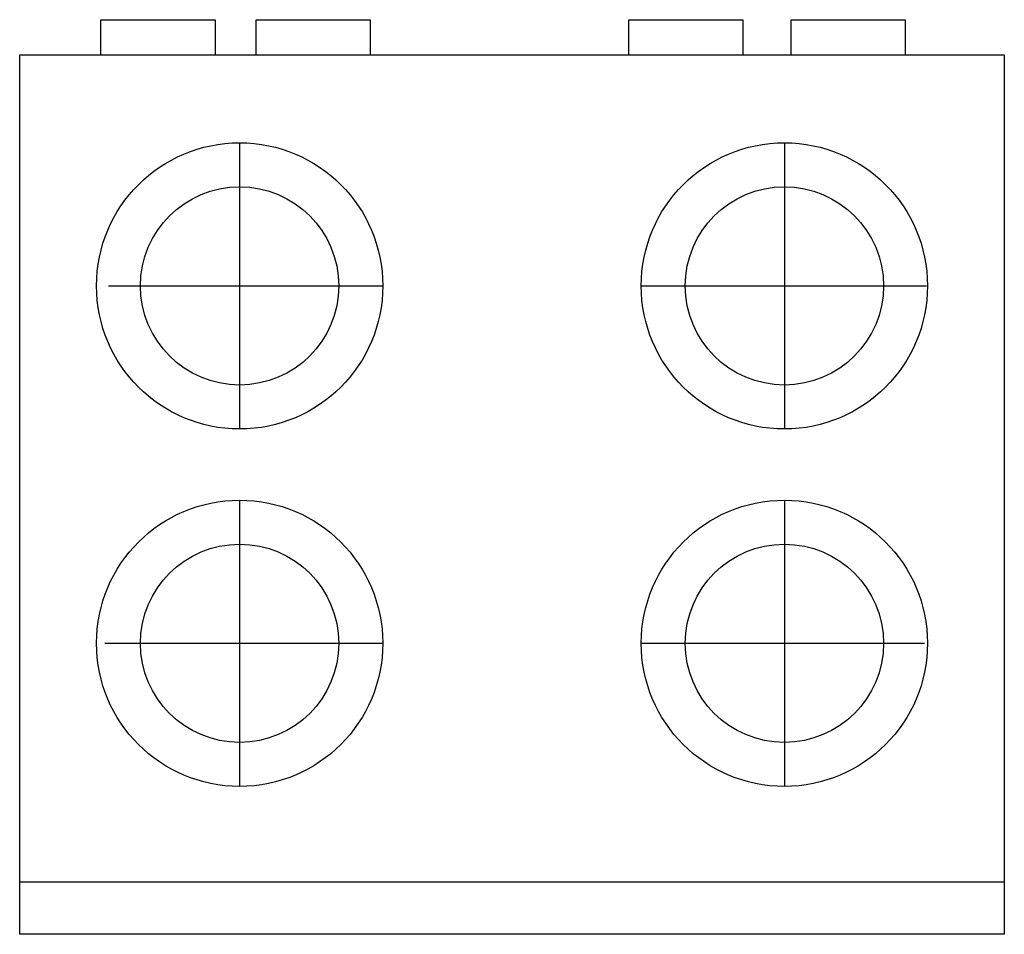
# Model space of a CAD drawing. Extents: x 0 to 0.672, y 0 to 0.624.
import ezdxf

# ---------------------------------------------------------------- set-up
doc = ezdxf.new("R2010")
doc.units = 0
doc.header["$LTSCALE"] = 1.25
doc.header["$MEASUREMENT"] = 0
doc.layers.get('0').update_dxf_attribs({"linetype": 'CONTINUOUS'})

msp = doc.modelspace()

# ---------------------------------------------------------------- linework, layer by layer
for p, q in [((0.05534, 0.6), (0.05534, 0.62387)), ((0.05534, 0.62387), (0.13323, 0.62387)), ((0.13323, 0.62387), (0.13323, 0.6)), ((0.16122, 0.62387), (0.23911, 0.62387)), ((0.16122, 0.6), (0.16122, 0.62387)), ((0.23911, 0.62387), (0.23911, 0.6)), ((0.41535, 0.62387), (0.49324, 0.62387)), ((0.41535, 0.6), (0.41535, 0.62387)), ((0.49324, 0.62387), (0.49324, 0.6)), ((0.52612, 0.62387), (0.60401, 0.62387)), ((0.52612, 0.6), (0.52612, 0.62387)), ((0.60401, 0.62387), (0.60401, 0.6)), ((0.15, 0.53992), (0.15, 0.34467)), ((0.52152, 0.53992), (0.52152, 0.34467)), ((0.06062, 0.4423), (0.24762, 0.4423)), ((0.4239, 0.4423), (0.61841, 0.4423)), ((0.15, 0.29611), (0.15, 0.10086)), ((0.52152, 0.29611), (0.52152, 0.10086)), ((0.05815, 0.19849), (0.24762, 0.19849)), ((0.4239, 0.19849), (0.61717, 0.19849)), ((0, 0.03571), (0.67152, 0.03571))]:
    msp.add_line(p, q)
msp.add_lwpolyline([(0, 0), (0, 0.6), (0.67152, 0.6), (0.67152, 0)], close=True)
for centre, radius in [((0.15, 0.4423), 0.09762), ((0.52152, 0.4423), 0.09762), ((0.15, 0.4423), 0.06762), ((0.52152, 0.4423), 0.06762), ((0.15, 0.19849), 0.09762), ((0.52152, 0.19849), 0.09762), ((0.15, 0.19849), 0.06762), ((0.52152, 0.19849), 0.06762)]:
    msp.add_circle(centre, radius)

doc.saveas('drawing.dxf')
